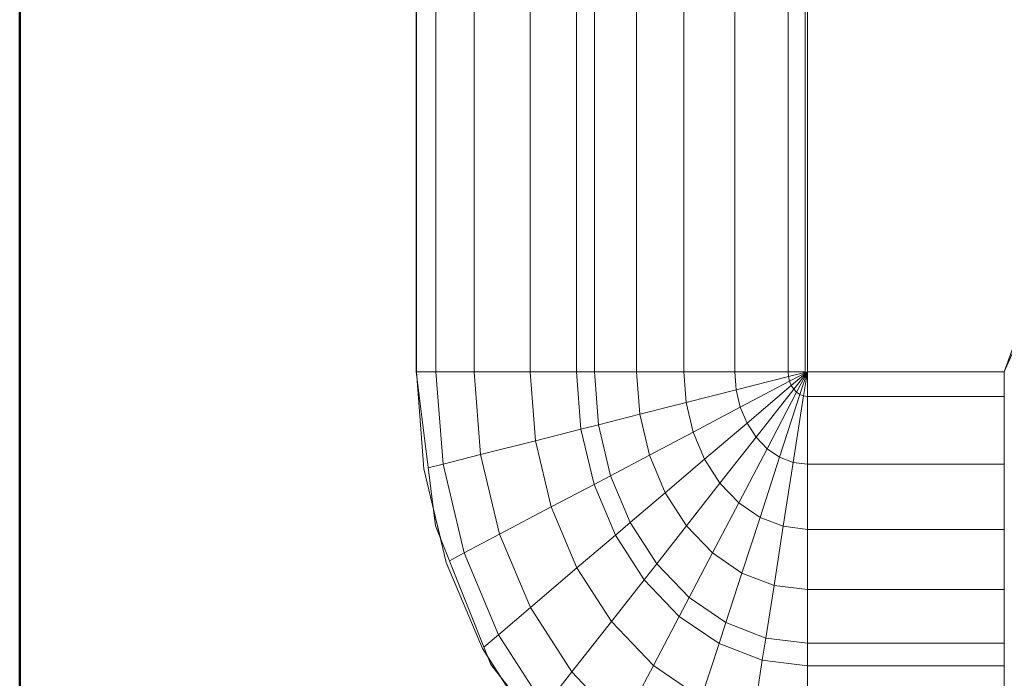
# Model space of a CAD drawing. Header units: millimetres. Extents: x -121 to 18322, y 1231 to 43947.
# Tile 20 of 31: x 12082 to 12312, y 40418 to 40572. Entities that reach past the tile are written whole.
import ezdxf

# ---------------------------------------------------------------- set-up
doc = ezdxf.new("R2010")
doc.units = ezdxf.units.MM
doc.linetypes.add('ADSK_Штриховая_ш3 п1_5', pattern=[225, 150, -75])
for name, color, linetype, lineweight in [('A-____-____-DIMS', 211, 'Continuous', 9), ('A-____-____-DIMS-50', 211, 'Continuous', 9), ('A-WALL-____-MCUT', 113, 'Continuous', 50), ('A-WALL-____-OTLN', 113, 'Continuous', 20), ('M-EQPM-____-OTLN', 50, 'Continuous', 20)]:
    doc.layers.add(name, color=color, linetype=linetype, lineweight=lineweight)
doc.styles.add('GOST Common_2', font='GOST_Common.ttf', dxfattribs={"width": 0.9, "height": 125})
doc.dimstyles.new('ADSK_Основной_2_5_мм', dxfattribs={"dimscale": 304.8, "dimtxt": 0.412449, "dimasz": 0.328084, "dimexe": 0.246063, "dimexo": 0.000807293, "dimgap": 0.049213, "dimtad": 1, "dimdec": 0, "dimlfac": 304.8, "dimdsep": 46, "dimtxsty": 'GOST Common_2', "dimblk1": 'OBLIQUE', "dimblk2": 'OBLIQUE', "dimsah": 1, "dimcen": 0.09, "dimdle": 0.246063, "dimazin": 2, "dimtfac": 1, "dimtdec": 4, "dimtix": 1, "dimtmove": 0, "dimatfit": 3, "dimfxl": 1, "dimtvp": 1, "dimtolj": 1, "dimtzin": 0, "dimlwd": 20, "dimlwe": 20, "dimarcsym": 2})

# ---------------------------------------------------------------- blocks, each defined once
blk = doc.blocks.new('Прямая форма - 83 new-610915-В_Этаж 04_Канализация')
at = {"layer": 'A-WALL-____-MCUT', "color": 53}
blk.add_line((0, -50), (1843.81, -50), dxfattribs=at)
blk = doc.blocks.new('Прямая форма - SW - 013-610916-В_Этаж 04_Канализация')
blk.add_blockref('Прямая форма - 83 new-610915-В_Этаж 04_Канализация', (0, 0))
blk = doc.blocks.new('Прямая форма - 83 new-608916-В_Этаж 04_Канализация')
at = {"layer": 'M-EQPM-____-OTLN', "color": 9}
for p, q in [((-118.83, -92.28), (-154.66, -96.74)), ((-141.45, -94.07), (-118.83, -92.32)), ((-21.4, -92.28), (-118.83, -92.28)), ((-118.83, -92.32), (-21.39, -92.32)), ((-118.83, -96.84), (-118.83, -92.32)), ((-118.83, -92.32), (-118.83, -96.84)), ((-163.2, -99.24), (-141.45, -94.07)), ((-141.2, -95.06), (-140.32, -98.51)), ((-154.66, -96.74), (-186.98, -109.66)), ((-140.32, -98.51), (-160.99, -103.42)), ((-150.5, -96.22), (-157.58, -97.91)), ((-118.83, -96.84), (-140.32, -98.51)), ((-140.32, -98.51), (-138.11, -107.25)), ((-21.06, -96.84), (-118.83, -96.84)), ((-118.83, -105.76), (-118.83, -96.84)), ((-118.83, -96.84), (-118.83, -105.76)), ((-183.25, -107.65), (-163.2, -99.24)), ((-162.8, -99.99), (-160.99, -103.42)), ((-160.99, -103.42), (-180.04, -111.41)), ((-160.99, -103.42), (-156.64, -111.66)), ((-200.82, -118.96), (-183.25, -107.65)), ((-138.11, -107.25), (-156.64, -111.66)), ((-118.83, -105.76), (-138.11, -107.25)), ((-138.11, -107.25), (-134.86, -120.03)), ((-18.71, -105.76), (-118.83, -105.76)), ((-118.83, -118.79), (-118.83, -105.76)), ((-118.83, -105.76), (-118.83, -118.79)), ((-186.98, -109.66), (-212.64, -129.78)), ((-185.36, -109.01), (-189.8, -111.86)), ((-182.92, -108.03), (-180.04, -111.41)), ((-180.04, -111.41), (-196.74, -122.16)), ((-180.04, -111.41), (-173.73, -118.82)), ((-156.64, -111.66), (-173.73, -118.82)), ((-156.64, -111.66), (-150.29, -123.7)), ((-173.73, -118.82), (-188.7, -128.46)), ((-173.73, -118.82), (-164.5, -129.66)), ((-118.83, -118.79), (-134.86, -120.03)), ((-16.37, -118.79), (-118.83, -118.79)), ((-118.83, -129.56), (-118.83, -118.79)), ((-118.83, -118.79), (-118.83, -129.56)), ((-134.86, -120.03), (-150.29, -123.7)), ((-134.86, -120.03), (-132.18, -130.59)), ((-196.74, -122.16), (-188.7, -128.46)), ((-150.29, -123.7), (-164.5, -129.66)), ((-150.29, -123.7), (-145.03, -133.65)), ((-188.7, -128.46), (-200.99, -140.21)), ((-188.7, -128.46), (-176.96, -137.68)), ((-164.5, -129.66), (-176.96, -137.68)), ((-164.5, -129.66), (-156.87, -138.61)), ((-118.83, -129.56), (-132.18, -130.59)), ((-15, -129.56), (-118.83, -129.56)), ((-118.83, -133.71), (-118.83, -129.56)), ((-118.83, -129.56), (-118.83, -133.71)), ((-132.18, -130.59), (-145.03, -133.65)), ((-132.18, -130.59), (-131.15, -134.66)), ((-145.03, -133.65), (-156.87, -138.61)), ((-145.03, -133.65), (-143.01, -137.48)), ((-131.15, -134.66), (-143.01, -137.48)), ((-118.83, -133.71), (-131.15, -134.66)), ((-131.15, -134.66), (-128.72, -144.27)), ((-14.47, -133.71), (-118.83, -133.71)), ((-118.83, -143.5), (-118.83, -133.71)), ((-118.83, -133.71), (-118.83, -143.5)), ((-176.96, -137.68), (-187.18, -147.45)), ((-176.96, -137.68), (-167.24, -145.29)), ((-156.87, -138.61), (-167.24, -145.29)), ((-156.87, -138.61), (-153.93, -142.06)), ((-143.01, -137.48), (-153.93, -142.06)), ((-143.01, -137.48), (-138.23, -146.53)), ((-200.99, -140.21), (-187.18, -147.45)), ((-153.93, -142.06), (-163.51, -148.22)), ((-153.93, -142.06), (-146.99, -150.2)), ((-128.72, -144.27), (-138.23, -146.53)), ((-118.83, -143.5), (-128.72, -144.27)), ((-128.72, -144.27), (-125.98, -155.06)), ((-13.23, -143.5), (-118.83, -143.5)), ((-118.83, -154.51), (-118.83, -143.5)), ((-118.83, -143.5), (-118.83, -154.51)), ((-167.24, -145.29), (-175.76, -153.43)), ((-167.24, -145.29), (-163.51, -148.22)), ((-138.23, -146.53), (-146.99, -150.2)), ((-138.23, -146.53), (-132.86, -156.7)), ((-187.18, -147.45), (-194.78, -158.6)), ((-187.18, -147.45), (-175.76, -153.43)), ((-163.51, -148.22), (-171.37, -155.74)), ((-163.51, -148.22), (-154.68, -155.15)), ((-146.99, -150.2), (-154.68, -155.15)), ((-146.99, -150.2), (-139.2, -159.35)), ((-175.76, -153.43), (-182.09, -162.72)), ((-175.76, -153.43), (-171.37, -155.74)), ((-171.37, -155.74), (-177.21, -164.3)), ((-171.37, -155.74), (-160.98, -161.18)), ((-154.68, -155.15), (-160.98, -161.18)), ((-154.68, -155.15), (-144.76, -162.93)), ((-125.98, -155.06), (-132.86, -156.7)), ((-118.83, -154.51), (-125.98, -155.06)), ((-125.98, -155.06), (-123.03, -166.71)), ((-11.83, -154.51), (-118.83, -154.51)), ((-118.83, -166.38), (-118.83, -154.51)), ((-118.83, -154.51), (-118.83, -166.38)), ((-132.86, -156.7), (-139.2, -159.35)), ((-132.86, -156.7), (-127.07, -167.67)), ((-194.78, -158.6), (-182.09, -162.72)), ((-139.2, -159.35), (-144.76, -162.93)), ((-139.2, -159.35), (-130.79, -169.23)), ((-160.98, -161.18), (-165.67, -168.05)), ((-160.98, -161.18), (-149.32, -167.29)), ((-182.09, -162.72), (-185.98, -172.79)), ((-182.09, -162.72), (-177.21, -164.3)), ((-177.21, -164.3), (-180.8, -173.6)), ((-177.21, -164.3), (-165.67, -168.05)), ((-144.76, -162.93), (-149.32, -167.29)), ((-144.76, -162.93), (-134.05, -171.33)), ((-123.03, -166.71), (-127.07, -167.67)), ((-118.83, -166.38), (-123.03, -166.71)), ((-123.03, -166.71), (-119.94, -178.86)), ((-9.11, -166.38), (-118.83, -166.38)), ((-118.83, -178.78), (-118.83, -166.38)), ((-118.83, -166.38), (-118.83, -178.78)), ((-165.67, -168.05), (-168.55, -175.51)), ((-165.67, -168.05), (-152.71, -172.26)), ((-149.32, -167.29), (-152.71, -172.26)), ((-149.32, -167.29), (-136.73, -173.89)), ((-130.79, -169.23), (-134.05, -171.33)), ((-127.07, -167.67), (-130.79, -169.23)), ((-130.79, -169.23), (-122.01, -179.53)), ((-127.07, -167.67), (-121.02, -179.12)), ((-199.45, -170.69), (-185.98, -172.79)), ((-134.05, -171.33), (-136.73, -173.89)), ((-134.05, -171.33), (-122.88, -180.09)), ((-185.98, -172.79), (-187.3, -183.27)), ((-185.98, -172.79), (-180.8, -173.6)), ((-180.8, -173.6), (-182.02, -183.27)), ((-180.8, -173.6), (-168.55, -175.51)), ((-152.71, -172.26), (-154.8, -177.66)), ((-152.71, -172.26), (-138.72, -176.81)), ((-136.73, -173.89), (-138.72, -176.81)), ((-136.73, -173.89), (-123.59, -180.77)), ((-168.55, -175.51), (-169.53, -183.27)), ((-168.55, -175.51), (-154.8, -177.66)), ((-154.8, -177.66), (-155.5, -183.27)), ((-154.8, -177.66), (-139.94, -179.98)), ((-138.72, -176.81), (-139.94, -179.98)), ((-138.72, -176.81), (-124.12, -181.55)), ((-139.94, -179.98), (-140.36, -183.27)), ((-139.94, -179.98), (-124.45, -182.4)), ((-123.59, -180.77), (-124.12, -181.55)), ((-122.88, -180.09), (-123.59, -180.77)), ((-123.59, -180.77), (-118.83, -183.27)), ((-122.01, -179.53), (-122.88, -180.09)), ((-122.88, -180.09), (-118.83, -183.27)), ((-121.02, -179.12), (-122.01, -179.53)), ((-122.01, -179.53), (-118.83, -183.27)), ((-119.94, -178.86), (-121.02, -179.12)), ((-121.02, -179.12), (-118.83, -183.27)), ((-118.83, -178.78), (-119.94, -178.86)), ((-119.94, -178.86), (-118.83, -183.27)), ((118.83, -178.78), (-118.83, -178.78)), ((-118.83, -182.73), (-118.83, -178.78)), ((-118.83, -178.78), (-118.83, -182.73)), ((-201.03, -183.27), (-187.3, -183.27)), ((-187.3, -183.27), (-201.03, -183.27)), ((-187.3, -183.27), (-187.3, -229.09)), ((-187.3, -183.27), (-182.02, -183.27)), ((-182.02, -183.27), (-187.3, -183.27)), ((-182.02, -183.27), (-182.02, -229.09)), ((-182.02, -183.27), (-169.53, -183.27)), ((-169.53, -183.27), (-182.02, -183.27)), ((-169.53, -183.27), (-169.53, -229.09)), ((-169.53, -183.27), (-155.5, -183.27)), ((-155.5, -183.27), (-169.53, -183.27)), ((-155.5, -183.27), (-155.5, -229.09)), ((-155.5, -183.27), (-140.36, -183.27)), ((-140.36, -183.27), (-155.5, -183.27)), ((-140.36, -183.27), (-140.36, -229.09)), ((-140.36, -183.27), (-124.56, -183.27)), ((-124.56, -183.27), (-140.36, -183.27)), ((-124.45, -182.4), (-124.56, -183.27)), ((-124.56, -183.27), (-124.56, -229.09)), ((-124.56, -183.27), (-118.83, -183.27)), ((-118.83, -183.27), (-124.56, -183.27)), ((-124.12, -181.55), (-124.45, -182.4)), ((-124.45, -182.4), (-118.83, -183.27)), ((-124.12, -181.55), (-118.83, -183.27)), ((-118.83, -182.73), (-5.2, -182.73)), ((-118.83, -183.27), (-118.83, -229.07)), ((-7.32, -183.27), (-118.83, -183.27)), ((-118.83, -229.07), (-118.83, -183.27)), ((-187.3, -229.09), (-201.03, -229.09)), ((-182.02, -229.09), (-187.3, -229.09)), ((-169.53, -229.09), (-182.02, -229.09)), ((-155.5, -229.09), (-169.53, -229.09)), ((-140.36, -229.09), (-155.5, -229.09)), ((-124.56, -229.09), (-140.36, -229.09)), ((-118.83, -229.09), (-124.56, -229.09)), ((-118.83, -229.07), (-73.23, -249.09)), ((-49.02, -254.19), (-118.83, -229.09))]:
    blk.add_line(p, q, dxfattribs=at)
blk = doc.blocks.new('Прямая форма - FU - 054-611796-В_Этаж 04_Канализация')
blk.add_blockref('Прямая форма - 83 new-608916-В_Этаж 04_Канализация', (0, 0))
blk = doc.blocks.new('83 new_ifc_RVT-1-В_Этаж 04_Канализация')
at = {"layer": 'A-WALL-____-OTLN', "color": 9, "linetype": 'ADSK_Штриховая_ш3 п1_5', "lineweight": 20, "rotation": 90}
blk.add_blockref('Прямая форма - SW - 013-610916-В_Этаж 04_Канализация', (25560.28, 40175.83), dxfattribs=at)
at = {"layer": 'M-EQPM-____-OTLN', "color": 9, "linetype": 'ADSK_Штриховая_ш3 п1_5', "lineweight": 20, "rotation": 90}
blk.add_blockref('Прямая форма - FU - 054-611796-В_Этаж 04_Канализация', (25610.28, 40608.41), dxfattribs=at)
blk = doc.blocks.new('DIMBLOCK1-В_Этаж 04_Канализация')
at = {"layer": 'A-____-____-DIMS-50', "lineweight": 20}
for p, q in [((12730.36, 40700.83), (12730.36, 40100.83)), ((12730.36, 40625.83), (12358.5, 40625.83)), ((12730.36, 40625.83), (12805.36, 40625.83)), ((12730.36, 40175.83), (12726.07, 40175.83)), ((12730.36, 40175.83), (12805.36, 40175.83))]:
    blk.add_line(p, q, dxfattribs=at)
at = {"layer": 'A-____-____-DIMS-50', "lineweight": 40}
for p, q in [((12730.36, 40625.83), (12680.36, 40675.83)), ((12730.36, 40625.83), (12780.36, 40575.83)), ((12730.36, 40175.83), (12680.36, 40225.83)), ((12730.36, 40175.83), (12780.36, 40125.83))]:
    blk.add_line(p, q, dxfattribs=at)
at = {"layer": 'A-____-____-DIMS-50', "color": 0, "lineweight": 20, "insert": (12552, 40277.25), "char_height": 125, "width": 296.6007, "attachment_point": 1, "rotation": 90, "line_spacing_factor": 1.022761, "style": 'GOST Common_2'}
blk.add_mtext('450', dxfattribs=at)
blk = doc.blocks.new('_Oblique')
at = {"color": 0, "linetype": 'ByBlock', "lineweight": -2}
blk.add_line((-0.5, -0.5), (0.5, 0.5), dxfattribs=at)

msp = doc.modelspace()

# ---------------------------------------------------------------- block references
at = {"lineweight": 9}
msp.add_blockref('83 new_ifc_RVT-1-В_Этаж 04_Канализация', (-13527.8693, 0), dxfattribs=at)

# ---------------------------------------------------------------- dimensions: what is measured, and where the dimension line sits
at = {"layer": 'A-____-____-DIMS', "lineweight": 20}
dim = msp.add_linear_dim(base=(12730.357, 40175.8309), p1=(12283.501, 40625.8309), p2=(12801.0677, 40175.8309), angle=90, dimstyle='ADSK_Основной_2_5_мм', override={"dimpost": '<>', "dimfxl": 685.839075}, dxfattribs=at)
dim.commit()
dim.dimension.update_dxf_attribs({"geometry": 'DIMBLOCK1-В_Этаж 04_Канализация', "text_midpoint": (12652.857, 40400.8309)})

doc.saveas('drawing.dxf')
